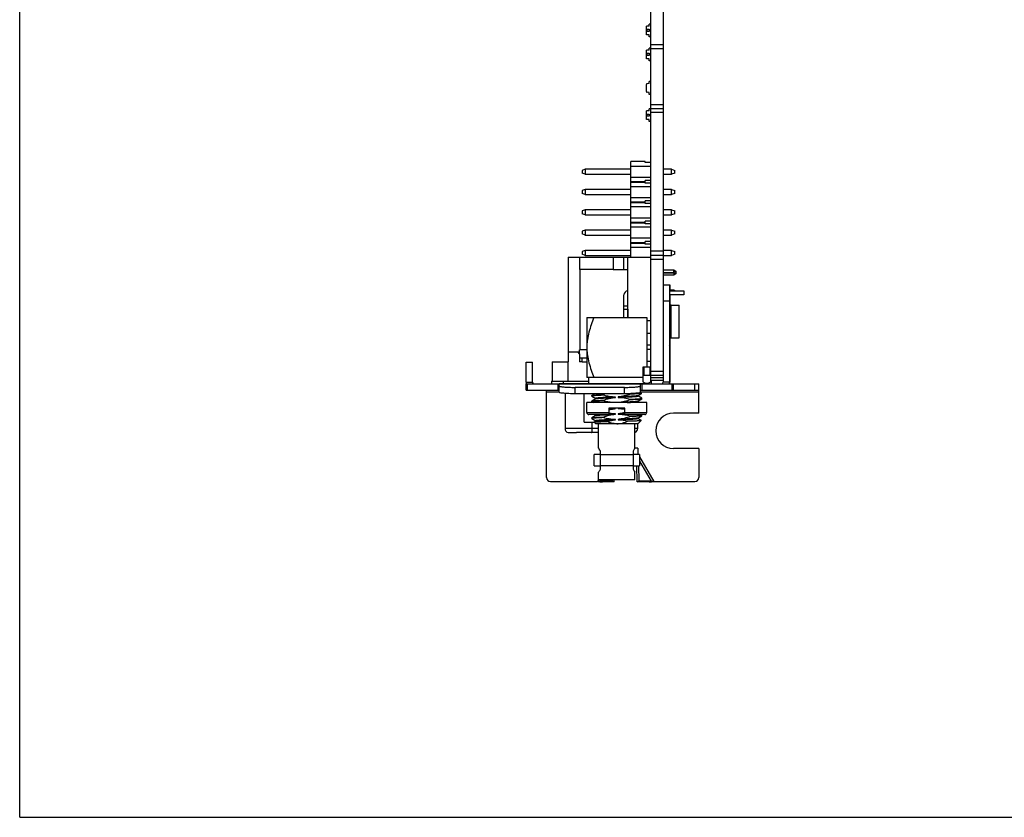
# Model space of a CAD drawing. Header units: millimetres. Extents: x 0 to 420, y 0 to 297.
# Tile 1 of 9: x 0 to 123, y 0 to 100. Entities that reach past the tile are written whole.
import ezdxf

# ---------------------------------------------------------------- set-up
doc = ezdxf.new("R2010")
doc.units = ezdxf.units.MM
doc.header["$LTSCALE"] = 23.1
doc.layers.get('0').update_dxf_attribs({"linetype": 'CONTINUOUS'})
doc.layers.add('00_COMPONENTS', color=7, linetype='CONTINUOUS')

msp = doc.modelspace()

# ---------------------------------------------------------------- linework, layer by layer
at = {"color": 7}
for q in [(0, 297), (420, 0)]:
    msp.add_line((0, 0), q, dxfattribs=at)
at = {"layer": '00_COMPONENTS', "color": 7}
for p, q in [((78.956, 54.454), (78.956, 226.17)), ((80.556, 67.22), (80.556, 222.97)), ((78.776, 98.97), (78.406, 98.97)), ((78.406, 97.87), (78.406, 98.97)), ((78.496, 98.56), (78.776, 98.56)), ((78.496, 98.28), (78.496, 98.56)), ((78.956, 99.22), (78.776, 99.22)), ((78.776, 98.97), (78.776, 99.22)), ((78.776, 98.56), (78.776, 98.28)), ((78.776, 97.87), (78.406, 97.87)), ((78.776, 98.28), (78.496, 98.28)), ((78.776, 97.62), (78.776, 97.87)), ((78.956, 97.62), (78.776, 97.62)), ((78.956, 96.22), (78.776, 96.22)), ((78.776, 95.97), (78.776, 96.22)), ((78.956, 96.66), (80.556, 96.66)), ((78.776, 95.97), (78.406, 95.97)), ((78.406, 94.87), (78.406, 95.97)), ((78.776, 94.87), (78.406, 94.87)), ((78.496, 95.56), (78.776, 95.56)), ((78.496, 95.28), (78.496, 95.56)), ((78.776, 95.28), (78.496, 95.28)), ((78.776, 95.56), (78.776, 95.28)), ((78.776, 94.62), (78.776, 94.87)), ((78.956, 94.62), (78.776, 94.62)), ((78.406, 90.784), (78.406, 91.656)), ((78.776, 91.77), (78.501, 91.755)), ((78.956, 92.02), (78.776, 92.02)), ((78.776, 91.77), (78.776, 92.02)), ((78.776, 90.67), (78.501, 90.684)), ((78.776, 90.42), (78.776, 90.67)), ((78.956, 90.42), (78.776, 90.42)), ((78.776, 88.37), (78.406, 88.37)), ((78.406, 87.27), (78.406, 88.37)), ((78.496, 87.96), (78.776, 87.96)), ((78.496, 87.68), (78.496, 87.96)), ((78.776, 87.68), (78.496, 87.68)), ((78.956, 88.62), (78.776, 88.62)), ((78.776, 88.37), (78.776, 88.62)), ((78.776, 87.96), (78.776, 87.68)), ((78.956, 88.66), (80.556, 88.66)), ((78.776, 87.27), (78.406, 87.27)), ((78.776, 87.02), (78.776, 87.27)), ((78.956, 87.02), (78.776, 87.02)), ((78.256, 82.02), (76.456, 82.02)), ((76.456, 70.07), (76.456, 82.02)), ((78.956, 81.42), (76.456, 81.42)), ((78.256, 81.887), (78.256, 82.02)), ((78.956, 81.887), (78.256, 81.887)), ((70.756, 81.07), (70.356, 80.92)), ((70.356, 80.92), (70.356, 80.58)), ((70.756, 80.43), (70.356, 80.58)), ((76.456, 81.07), (70.756, 81.07)), ((70.756, 81.07), (70.756, 80.43)), ((70.756, 80.43), (76.456, 80.43)), ((76.456, 80.08), (78.956, 80.08)), ((81.556, 81.07), (80.556, 81.07)), ((80.556, 80.43), (81.556, 80.43)), ((81.556, 81.07), (81.956, 80.92)), ((81.556, 80.43), (81.556, 81.07)), ((81.956, 80.58), (81.556, 80.43)), ((81.956, 80.58), (81.956, 80.92)), ((76.456, 79.53), (78.256, 79.53)), ((76.456, 79.43), (78.256, 79.43)), ((78.956, 78.88), (76.456, 78.88)), ((78.956, 79.652), (78.256, 79.652)), ((78.256, 79.308), (78.256, 79.652)), ((78.956, 79.308), (78.256, 79.308)), ((70.756, 78.53), (70.356, 78.38)), ((70.356, 78.38), (70.356, 78.04)), ((70.756, 77.89), (70.356, 78.04)), ((76.456, 78.53), (70.756, 78.53)), ((70.756, 78.53), (70.756, 77.89)), ((70.756, 77.89), (76.456, 77.89)), ((81.556, 78.53), (80.556, 78.53)), ((80.556, 77.89), (81.556, 77.89)), ((81.556, 78.53), (81.956, 78.38)), ((81.556, 77.89), (81.556, 78.53)), ((81.956, 78.04), (81.556, 77.89)), ((81.956, 78.04), (81.956, 78.38)), ((76.456, 77.54), (78.956, 77.54)), ((76.456, 76.99), (78.256, 76.99)), ((76.456, 76.89), (78.256, 76.89)), ((78.956, 77.112), (78.256, 77.112)), ((78.256, 76.768), (78.256, 77.112)), ((78.956, 76.768), (78.256, 76.768)), ((70.756, 75.99), (70.356, 75.84)), ((70.356, 75.84), (70.356, 75.5)), ((70.756, 75.35), (70.356, 75.5)), ((76.456, 75.99), (70.756, 75.99)), ((70.756, 75.99), (70.756, 75.35)), ((70.756, 75.35), (76.456, 75.35)), ((78.956, 76.34), (76.456, 76.34)), ((81.556, 75.99), (80.556, 75.99)), ((80.556, 75.35), (81.556, 75.35)), ((81.556, 75.99), (81.956, 75.84)), ((81.556, 75.35), (81.556, 75.99)), ((81.956, 75.5), (81.556, 75.35)), ((81.956, 75.5), (81.956, 75.84)), ((76.456, 75), (78.956, 75)), ((76.456, 74.45), (78.256, 74.45)), ((76.456, 74.35), (78.256, 74.35)), ((78.956, 74.572), (78.256, 74.572)), ((78.256, 74.228), (78.256, 74.572)), ((78.956, 74.228), (78.256, 74.228)), ((70.756, 73.45), (70.356, 73.3)), ((70.356, 73.3), (70.356, 72.96)), ((70.756, 72.81), (70.356, 72.96)), ((76.456, 73.45), (70.756, 73.45)), ((70.756, 73.45), (70.756, 72.81)), ((70.756, 72.81), (76.456, 72.81)), ((78.956, 73.8), (76.456, 73.8)), ((81.556, 73.45), (80.556, 73.45)), ((80.556, 72.81), (81.556, 72.81)), ((81.556, 73.45), (81.956, 73.3)), ((81.556, 72.81), (81.556, 73.45)), ((81.956, 72.96), (81.556, 72.81)), ((81.956, 72.96), (81.956, 73.3)), ((76.456, 72.46), (78.956, 72.46)), ((76.456, 71.91), (78.256, 71.91)), ((76.456, 71.81), (78.256, 71.81)), ((78.956, 72.032), (78.256, 72.032)), ((78.256, 71.688), (78.256, 72.032)), ((78.956, 71.688), (78.256, 71.688)), ((70.756, 70.91), (70.356, 70.76)), ((70.356, 70.76), (70.356, 70.42)), ((70.756, 70.27), (70.356, 70.42)), ((76.456, 70.91), (70.756, 70.91)), ((70.756, 70.91), (70.756, 70.27)), ((70.756, 70.27), (76.456, 70.27)), ((78.956, 71.26), (76.456, 71.26)), ((78.956, 70.32), (80.556, 70.32)), ((81.556, 70.91), (80.556, 70.91)), ((80.556, 70.27), (81.556, 70.27)), ((81.556, 70.91), (81.956, 70.76)), ((81.556, 70.27), (81.556, 70.91)), ((81.956, 70.42), (81.556, 70.27)), ((81.956, 70.42), (81.956, 70.76)), ((68.606, 70.07), (78.956, 70.07)), ((68.606, 70.07), (68.606, 56.97)), ((70.056, 70.07), (70.056, 68.53)), ((74.256, 70.07), (74.256, 68.53)), ((75.556, 70.07), (75.556, 68.53)), ((76.056, 70.07), (76.056, 62.52)), ((74.256, 68.53), (70.056, 68.53)), ((74.256, 68.53), (76.056, 68.53)), ((81.837, 68.44), (80.556, 68.44)), ((80.556, 67.84), (81.836, 67.84)), ((82.136, 68.079), (81.836, 67.84)), ((81.836, 67.84), (82.136, 68.065)), ((82.136, 68.215), (81.837, 68.44)), ((81.837, 68.439), (81.837, 68.44)), ((81.837, 68.439), (81.837, 68.44)), ((82.136, 68.079), (82.136, 68.215)), ((82.136, 68.065), (82.136, 68.079)), ((80.556, 66.62), (81.356, 66.62)), ((81.296, 66.62), (81.296, 54.42)), ((81.356, 66.62), (81.356, 65.95)), ((75.606, 62.52), (75.606, 65.35)), ((81.837, 65.95), (81.296, 65.95)), ((81.296, 65.85), (83.106, 65.85)), ((83.106, 65.35), (81.296, 65.35)), ((81.356, 65.35), (81.356, 64.127)), ((81.97, 65.85), (81.837, 65.95)), ((81.837, 65.949), (81.837, 65.95)), ((81.837, 65.949), (81.837, 65.95)), ((83.106, 65.85), (83.106, 65.35)), ((81.496, 64.07), (82.496, 64.07)), ((82.496, 59.97), (82.496, 64.07)), ((75.606, 63.55), (76.106, 63.55)), ((76.106, 63.55), (76.106, 62.52)), ((70.956, 62.52), (78.456, 62.52)), ((70.956, 62.52), (70.956, 55.02)), ((78.456, 62.52), (78.456, 56.32)), ((78.956, 62.11), (78.456, 62.11)), ((78.956, 60.51), (78.456, 60.51)), ((81.356, 59.913), (81.356, 58.985)), ((81.496, 59.97), (82.496, 59.97)), ((70.031, 58.17), (68.606, 58.17)), ((70.056, 57.97), (69.856, 58.17)), ((70.956, 58.47), (70.031, 58.47)), ((70.031, 57.995), (70.031, 58.47)), ((70.056, 57.97), (70.056, 56.97)), ((78.956, 59.035), (78.456, 59.035)), ((78.956, 58.505), (78.456, 58.505)), ((81.356, 58.985), (81.306, 59.035)), ((81.356, 58.555), (81.306, 58.505)), ((81.356, 58.985), (81.356, 58.555)), ((81.356, 58.555), (81.356, 56.68)), ((63.376, 56.92), (64.176, 56.92)), ((63.376, 54.42), (63.376, 56.92)), ((64.176, 54.42), (64.176, 56.92)), ((66.606, 56.97), (68.606, 56.97)), ((66.606, 56.97), (66.606, 54.57)), ((70.056, 57.47), (70.956, 57.47)), ((70.356, 56.97), (70.056, 56.97)), ((70.356, 56.97), (70.356, 57.47)), ((70.356, 56.97), (70.956, 56.97)), ((78.956, 57.03), (78.456, 57.03)), ((81.356, 56.68), (81.296, 56.68)), ((81.356, 56.68), (81.356, 55.78)), ((78.956, 56.32), (77.956, 56.32)), ((77.956, 56.32), (77.956, 54.454)), ((78.081, 56.32), (78.081, 55.32)), ((78.831, 56.32), (78.831, 55.32)), ((81.356, 55.78), (81.296, 55.78)), ((81.356, 55.78), (81.356, 54.42)), ((63.376, 54.22), (84.966, 54.22)), ((63.376, 53.42), (63.376, 54.22)), ((66.531, 54.57), (71.206, 54.57)), ((66.531, 54.57), (66.531, 54.22)), ((67.486, 53.951), (67.486, 54.22)), ((77.956, 55.02), (70.956, 55.02)), ((71.206, 54.27), (71.206, 55.02)), ((71.206, 54.27), (78.206, 54.27)), ((71.256, 54.22), (71.206, 54.27)), ((77.686, 53.951), (77.686, 54.22)), ((77.956, 55.32), (80.496, 55.32)), ((78.156, 54.22), (78.206, 54.27)), ((78.206, 54.27), (78.206, 54.352)), ((80.496, 54.62), (78.956, 54.62)), ((78.956, 54.57), (79.031, 54.57)), ((79.031, 54.22), (79.031, 54.57)), ((80.496, 55.32), (80.496, 54.42)), ((81.796, 53.42), (81.796, 54.22)), ((84.966, 50.55), (84.966, 54.22)), ((63.376, 53.42), (67.486, 53.42)), ((65.916, 42.49), (65.916, 53.42)), ((67.486, 53.154), (67.486, 53.951)), ((68.231, 53.019), (68.231, 48.62)), ((75.686, 53.777), (69.486, 53.777)), ((75.686, 52.98), (69.486, 52.98)), ((70.616, 49.42), (70.616, 52.98)), ((71.956, 52.98), (71.588, 52.767)), ((77.654, 53.122), (77.777, 52.999)), ((77.686, 53.154), (77.686, 53.951)), ((77.686, 53.42), (84.966, 53.42)), ((77.723, 52.964), (77.775, 52.994)), ((77.771, 52.992), (77.763, 52.99)), ((77.771, 52.992), (77.763, 52.99)), ((77.763, 52.99), (77.763, 52.99)), ((77.763, 52.99), (77.763, 52.99)), ((77.775, 52.995), (77.775, 52.994)), ((77.776, 52.995), (77.775, 52.994)), ((77.776, 53), (77.777, 52.999)), ((77.776, 53), (77.777, 52.999)), ((78.456, 51.877), (70.956, 51.877)), ((70.956, 50.627), (70.956, 51.877)), ((71.581, 52.68), (71.581, 52.759)), ((71.581, 51.98), (71.581, 52.059)), ((71.588, 52.673), (72.076, 52.39)), ((72.084, 52.354), (71.588, 52.067)), ((71.588, 51.973), (71.754, 51.877)), ((72.076, 52.349), (72.076, 52.395)), ((73.011, 52.87), (73.011, 52.791)), ((73.011, 52.17), (73.011, 52.091)), ((74.538, 52.513), (74.538, 52.563)), ((74.875, 52.576), (74.875, 52.526)), ((76.934, 52.945), (76.402, 52.945)), ((76.402, 52.92), (76.402, 52.945)), ((76.402, 52.22), (76.402, 52.298)), ((77.329, 52.736), (77.723, 52.964)), ((77.329, 52.036), (77.825, 52.323)), ((77.337, 52.695), (77.337, 52.74)), ((77.825, 52.417), (77.337, 52.699)), ((77.337, 51.995), (77.337, 52.04)), ((77.353, 51.99), (77.337, 51.999)), ((77.549, 51.877), (77.353, 51.99)), ((77.831, 52.33), (77.831, 52.409)), ((78.456, 50.627), (78.456, 51.877)), ((75.706, 51.177), (73.706, 51.177)), ((73.706, 51.177), (73.706, 50.377)), ((73.721, 51.128), (73.709, 51.127)), ((74.538, 51.113), (74.538, 51.163)), ((74.875, 51.176), (74.875, 51.126)), ((75.691, 51.162), (75.707, 51.163)), ((75.706, 50.377), (75.706, 51.177)), ((84.966, 50.55), (81.796, 50.55)), ((70.616, 49.42), (71.881, 49.42)), ((73.706, 50.377), (71.206, 50.377)), ((71.581, 49.88), (71.581, 49.959)), ((72.084, 50.254), (71.588, 49.967)), ((71.588, 49.873), (72.076, 49.59)), ((72.081, 49.22), (71.873, 49.428)), ((72.084, 49.554), (71.875, 49.433)), ((71.927, 50.377), (72.063, 50.298)), ((72.063, 50.298), (72.076, 50.29)), ((72.076, 50.249), (72.076, 50.295)), ((72.076, 49.549), (72.076, 49.595)), ((73.011, 50.07), (73.011, 49.991)), ((73.721, 50.428), (73.704, 50.427)), ((73.706, 50.377), (73.714, 50.377)), ((74.538, 50.413), (74.538, 50.463)), ((74.538, 49.713), (74.538, 49.763)), ((74.875, 50.476), (74.875, 50.426)), ((74.875, 49.776), (74.875, 49.726)), ((78.206, 50.377), (75.706, 50.377)), ((76.402, 50.12), (76.402, 50.198)), ((77.329, 49.936), (77.825, 50.223)), ((77.337, 49.895), (77.337, 49.94)), ((77.727, 49.674), (77.337, 49.899)), ((77.383, 49.272), (77.761, 49.65)), ((77.825, 50.317), (77.721, 50.377)), ((77.759, 49.655), (77.727, 49.674)), ((77.831, 50.23), (77.831, 50.309)), ((72.431, 48.12), (69.662, 48.12)), ((77.331, 49.22), (72.081, 49.22)), ((72.431, 46.17), (72.431, 49.22)), ((76.981, 46.17), (76.981, 49.22)), ((77.299, 49.225), (77.337, 49.225)), ((77.329, 49.236), (77.337, 49.24)), ((77.331, 49.22), (77.337, 49.225)), ((77.331, 48.62), (77.331, 49.22)), ((77.337, 49.225), (77.337, 49.24)), ((72.444, 46.151), (72.431, 46.17)), ((72.656, 43.54), (72.656, 45.8)), ((76.756, 45.8), (76.756, 43.54)), ((76.981, 46.17), (76.969, 46.151)), ((77.346, 46.18), (76.981, 46.18)), ((77.346, 46.18), (77.346, 45.454)), ((84.966, 46.13), (81.796, 46.13)), ((84.966, 46.13), (84.966, 42.49)), ((72.656, 45.37), (71.856, 45.37)), ((71.856, 43.97), (71.856, 45.37)), ((76.756, 45.349), (72.656, 45.349)), ((77.556, 45.37), (76.756, 45.37)), ((77.33, 45.37), (77.346, 45.454)), ((77.356, 45.37), (77.346, 45.454)), ((77.556, 45.37), (77.556, 43.97)), ((71.856, 43.97), (72.656, 43.97)), ((72.431, 43.17), (72.441, 43.184)), ((72.431, 43.17), (72.44, 43.183)), ((72.431, 42.22), (72.431, 43.17)), ((72.656, 43.99), (76.756, 43.99)), ((76.756, 43.97), (77.556, 43.97)), ((76.981, 43.17), (76.972, 43.184)), ((76.972, 43.184), (76.981, 43.17)), ((76.981, 42.22), (76.981, 43.17)), ((77.263, 41.942), (77.211, 43.97)), ((77.496, 42.076), (77.448, 43.967)), ((66.416, 41.99), (72.296, 41.99)), ((76.981, 42.22), (72.431, 42.22)), ((74.146, 42.076), (72.635, 42.036)), ((72.635, 42.036), (72.868, 41.902)), ((74.38, 41.942), (72.868, 41.902)), ((74.146, 42.076), (74.15, 42.22)), ((74.38, 41.942), (74.146, 42.076)), ((74.38, 41.942), (74.387, 42.22)), ((77.263, 41.942), (77.496, 42.076)), ((78.775, 41.902), (77.263, 41.942)), ((79.008, 42.036), (77.496, 42.076)), ((79.008, 42.036), (78.775, 41.902)), ((79.346, 41.99), (84.466, 41.99))]:
    msp.add_line(p, q, dxfattribs=at)
at = {"layer": '00_COMPONENTS', "color": 4}
for p, q in [((78.956, 96.16), (80.556, 96.16)), ((78.956, 89.16), (80.556, 89.16)), ((80.556, 88.16), (78.956, 88.16)), ((80.556, 70.82), (78.956, 70.82)), ((78.956, 69.82), (80.556, 69.82)), ((70.106, 58.47), (70.106, 68.53)), ((80.556, 68.14), (81.836, 68.14)), ((81.836, 68.04), (80.556, 68.04)), ((82.136, 68.175), (81.836, 68.14)), ((81.836, 67.84), (82.136, 68.065)), ((81.837, 68.439), (82.136, 68.215)), ((80.556, 55.32), (80.556, 67.22)), ((81.837, 65.949), (81.969, 65.85)), ((80.556, 64.62), (81.356, 64.62)), ((81.496, 59.97), (81.496, 64.07)), ((76.056, 63.95), (75.606, 63.95)), ((68.606, 54.57), (68.606, 56.97)), ((78.956, 55.82), (80.556, 55.82)), ((63.376, 54.42), (64.176, 54.42)), ((63.523, 53.42), (63.523, 54.22)), ((64.134, 54.22), (64.222, 54.292)), ((67.34, 54.22), (67.34, 53.42)), ((77.686, 54.217), (67.486, 54.217)), ((68.031, 54.22), (68.031, 54.57)), ((77.833, 54.22), (77.833, 53.42)), ((80.496, 54.97), (78.956, 54.97)), ((81.356, 54.42), (80.496, 54.42)), ((81.65, 53.42), (81.65, 54.22)), ((84.466, 53.42), (84.466, 54.22)), ((65.916, 53.22), (67.486, 53.22)), ((69.486, 52.98), (69.486, 53.777)), ((75.686, 52.98), (75.686, 53.777)), ((77.686, 53.22), (84.966, 53.22)), ((70.956, 50.627), (73.706, 50.627)), ((75.706, 50.627), (78.456, 50.627)), ((71.635, 48.62), (71.635, 49.42)), ((72.431, 48.62), (68.231, 48.62)), ((77.331, 48.62), (76.981, 48.62)), ((77.346, 45.454), (77.395, 45.37)), ((77.556, 45.09), (79.346, 41.99)), ((77.556, 44.551), (79.008, 42.036)), ((72.43, 42.221), (72.296, 41.99)), ((72.741, 42.22), (72.635, 42.036))]:
    msp.add_line(p, q, dxfattribs=at)
at = {"layer": '00_COMPONENTS', "color": 7}
for points in [[(72.444, 46.151), (72.437, 46.161), (72.433, 46.168), (72.431, 46.17)], [(76.981, 46.17), (76.98, 46.168), (76.975, 46.161), (76.969, 46.151)], [(76.977, 43.176), (76.981, 43.17), (76.981, 43.17)]]:
    msp.add_lwpolyline(points, dxfattribs=at)
for centre, radius, start, end in [((78.506, 91.656), 0.1, 93, 180), ((78.506, 90.784), 0.1, 180, 267), ((76.106, 65.35), 0.5, 95.74044, 180), ((81.496, 64.27), 0.2, 180, 270), ((81.556, 64.27), 0.2, 220, 260), ((81.496, 59.77), 0.2, 90, 180), ((81.556, 59.77), 0.2, 100, 140), ((64.376, 54.42), 1, 180, 191.54886), ((64.376, 54.42), 0.2, 180, 270), ((78.456, 55.32), 1, 240, 300), ((80.296, 54.42), 0.2, 270, 360), ((80.296, 54.42), 1, 348.4533, 360), ((80.356, 54.42), 1, 348.4533, 360), ((75.87, 44.595), 8.755, 106.72468, 109.06478), ((73.435, 47.479), 6.219, 61.75377, 62.36502), ((73.303, 47.234), 6.497, 61.51582, 61.75624), ((71.206, 50.627), 0.25, 180, 270), ((74.527, 55.903), 4.74, 265.71036, 270.13637), ((78.206, 50.627), 0.25, 270, 360), ((81.796, 48.34), 2.21, 90, 270), ((78.668, -54.127), 104.621, 92.26232, 92.71396), ((68.731, 48.62), 0.5, 180, 258.82852), ((76.831, 48.62), 0.5, 287.45848, 360), ((77.156, 49.615), 0.415, 294.08591, 294.65805), ((77.17, 49.584), 0.381, 294.65283, 295.59736), ((77.181, 49.561), 0.355, 295.60502, 295.89728), ((66.416, 42.49), 0.5, 180, 270), ((84.466, 42.49), 0.5, 270, 360)]:
    msp.add_arc(centre, radius, start, end, dxfattribs=at)
for points, knots in [([(81.836, 68.14), (81.836, 68.176), (81.836, 68.229), (81.836, 68.296), (81.837, 68.339), (81.836, 68.376), (81.836, 68.405), (81.836, 68.425), (81.836, 68.435), (81.837, 68.439)], [0, 0, 0, 0, 0.3622324, 0.5279369, 0.6757275, 0.8005909, 0.8982947, 0.965516, 1, 1, 1, 1]), ([(81.836, 68.04), (81.836, 68.027), (81.836, 68.001), (81.836, 67.964), (81.836, 67.935), (81.836, 67.913), (81.836, 67.899), (81.836, 67.886), (81.836, 67.874), (81.836, 67.864), (81.836, 67.857), (81.836, 67.852), (81.836, 67.849), (81.836, 67.846), (81.836, 67.844), (81.836, 67.842), (81.836, 67.841), (81.836, 67.84), (81.836, 67.84), (81.836, 67.84), (81.836, 67.84), (81.836, 67.84)], [0, 0, 0, 0, 0.1951416, 0.3827843, 0.555658, 0.6344728, 0.7071735, 0.7730601, 0.8315073, 0.8819439, 0.9238943, 0.9415533, 0.9569444, 0.9700338, 0.9807878, 0.9891757, 0.9951815, 0.9972874, 0.9987934, 0.9996981, 1, 1, 1, 1]), ([(81.837, 65.85), (81.837, 65.863), (81.836, 65.885), (81.836, 65.915), (81.836, 65.935), (81.836, 65.945), (81.837, 65.949)], [0, 0, 0, 0, 0.385101, 0.6865541, 0.8938884, 1, 1, 1, 1]), ([(71.853, 62.52), (71.731, 62.221), (71.499, 61.617), (71.208, 60.691), (71.04, 59.898), (70.969, 59.255), (70.956, 58.932), (70.956, 58.77)], [0, 0, 0, 0, 0.2500148, 0.5000031, 0.7499539, 0.8749805, 1, 1, 1, 1]), ([(70.956, 58.77), (70.956, 58.608), (70.969, 58.285), (71.04, 57.642), (71.208, 56.849), (71.499, 55.923), (71.731, 55.319), (71.853, 55.02)], [0, 0, 0, 0, 0.1250196, 0.250047, 0.4999975, 0.7499855, 1, 1, 1, 1]), ([(67.486, 53.951), (67.486, 53.945), (67.499, 53.929), (67.55, 53.905), (67.661, 53.877), (67.844, 53.85), (68.09, 53.825), (68.389, 53.804), (68.731, 53.788), (69.101, 53.779), (69.356, 53.777), (69.486, 53.777)], [0, 0, 0, 0, 0.0096843, 0.0261844, 0.0846885, 0.1771864, 0.3007432, 0.4508555, 0.6218128, 0.807307, 1, 1, 1, 1]), ([(69.486, 52.98), (69.356, 52.98), (69.101, 52.982), (68.731, 52.992), (68.389, 53.007), (68.09, 53.028), (67.844, 53.053), (67.661, 53.08), (67.55, 53.108), (67.499, 53.132), (67.486, 53.148), (67.486, 53.154)], [0, 0, 0, 0, 0.192693, 0.3781872, 0.5491445, 0.6992568, 0.8228136, 0.9153115, 0.9738156, 0.9903157, 1, 1, 1, 1]), ([(75.686, 53.777), (75.816, 53.777), (76.072, 53.779), (76.442, 53.788), (76.783, 53.804), (77.083, 53.825), (77.329, 53.85), (77.512, 53.877), (77.623, 53.905), (77.674, 53.929), (77.686, 53.945), (77.686, 53.951)], [0, 0, 0, 0, 0.192693, 0.3781872, 0.5491445, 0.6992568, 0.8228136, 0.9153115, 0.9738156, 0.9903157, 1, 1, 1, 1]), ([(77.686, 53.154), (77.686, 53.148), (77.674, 53.132), (77.623, 53.108), (77.512, 53.08), (77.329, 53.053), (77.083, 53.028), (76.783, 53.007), (76.442, 52.992), (76.072, 52.982), (75.816, 52.98), (75.686, 52.98)], [0, 0, 0, 0, 0.0096843, 0.0261844, 0.0846885, 0.1771864, 0.3007432, 0.4508555, 0.6218128, 0.807307, 1, 1, 1, 1]), ([(77.689, 52.98), (77.659, 52.977), (77.589, 52.972), (77.52, 52.968), (77.48, 52.966)], [0, 0, 0, 0, 0.4293799, 1, 1, 1, 1]), ([(77.689, 52.98), (77.659, 52.977), (77.589, 52.972), (77.52, 52.968), (77.48, 52.966)], [0, 0, 0, 0, 0.4295716, 1, 1, 1, 1]), ([(77.74, 52.986), (77.736, 52.985), (77.719, 52.983), (77.702, 52.981), (77.689, 52.98)], [0, 0, 0, 0, 0.2116535, 1, 1, 1, 1]), ([(77.741, 52.986), (77.738, 52.985), (77.72, 52.983), (77.703, 52.981), (77.689, 52.98)], [0, 0, 0, 0, 0.2099329, 1, 1, 1, 1]), ([(77.763, 52.99), (77.761, 52.99), (77.754, 52.988), (77.746, 52.987), (77.74, 52.986)], [0, 0, 0, 0, 0.2093914, 1, 1, 1, 1]), ([(77.763, 52.99), (77.761, 52.99), (77.754, 52.988), (77.747, 52.987), (77.741, 52.986)], [0, 0, 0, 0, 0.2105598, 1, 1, 1, 1]), ([(77.776, 52.995), (77.775, 52.994), (77.774, 52.994), (77.772, 52.993), (77.771, 52.992)], [0, 0, 0, 0, 0.2075967, 1, 1, 1, 1]), ([(77.775, 52.994), (77.775, 52.994), (77.774, 52.993), (77.772, 52.993), (77.771, 52.992)], [0, 0, 0, 0, 0.2118357, 1, 1, 1, 1]), ([(77.778, 52.997), (77.778, 52.997), (77.778, 52.996), (77.777, 52.995), (77.776, 52.995)], [0, 0, 0, 0, 0.1942383, 1, 1, 1, 1]), ([(77.778, 52.997), (77.778, 52.997), (77.778, 52.996), (77.777, 52.995), (77.776, 52.995)], [0, 0, 0, 0, 0.195129, 1, 1, 1, 1]), ([(73.011, 52.791), (72.906, 52.787), (72.708, 52.778), (72.427, 52.764), (72.182, 52.75), (71.976, 52.738), (71.83, 52.727), (71.736, 52.717), (71.682, 52.71), (71.64, 52.703), (71.612, 52.697), (71.596, 52.692), (71.587, 52.688), (71.581, 52.684), (71.581, 52.68)], [0, 0, 0, 0, 0.2179176, 0.4143125, 0.5859266, 0.7301985, 0.8449449, 0.8907009, 0.9284915, 0.9581986, 0.9797978, 0.9875874, 0.9934275, 1, 1, 1, 1]), ([(71.581, 52.759), (71.581, 52.76), (71.582, 52.763), (71.585, 52.765), (71.588, 52.767)], [0, 0, 0, 0, 0.1888144, 1, 1, 1, 1]), ([(71.581, 52.68), (71.581, 52.68), (71.582, 52.676), (71.585, 52.674), (71.588, 52.673)], [0, 0, 0, 0, 0.1888009, 1, 1, 1, 1]), ([(73.011, 52.091), (72.906, 52.087), (72.708, 52.078), (72.427, 52.064), (72.182, 52.05), (71.976, 52.038), (71.83, 52.027), (71.736, 52.017), (71.682, 52.01), (71.64, 52.003), (71.612, 51.997), (71.596, 51.992), (71.587, 51.988), (71.581, 51.984), (71.581, 51.98)], [0, 0, 0, 0, 0.2179176, 0.4143125, 0.5859266, 0.7301985, 0.8449449, 0.8907009, 0.9284915, 0.9581986, 0.9797978, 0.9875874, 0.9934275, 1, 1, 1, 1]), ([(71.581, 52.059), (71.581, 52.06), (71.582, 52.063), (71.585, 52.065), (71.588, 52.067)], [0, 0, 0, 0, 0.1888144, 1, 1, 1, 1]), ([(71.581, 51.98), (71.581, 51.98), (71.582, 51.976), (71.585, 51.974), (71.588, 51.973)], [0, 0, 0, 0, 0.1888009, 1, 1, 1, 1]), ([(71.588, 52.767), (71.593, 52.77), (71.608, 52.775), (71.635, 52.781), (71.673, 52.788), (71.722, 52.794), (71.78, 52.8), (71.878, 52.809), (72.023, 52.82), (72.225, 52.831), (72.46, 52.844), (72.726, 52.857), (72.913, 52.866), (73.011, 52.87)], [0, 0, 0, 0, 0.0127734, 0.0325886, 0.0595532, 0.0936576, 0.1348177, 0.1829038, 0.2992602, 0.441195, 0.6068406, 0.7940336, 1, 1, 1, 1]), ([(71.588, 52.673), (71.588, 52.673), (71.592, 52.671), (71.595, 52.669), (71.598, 52.668)], [0, 0, 0, 0, 0.2133555, 1, 1, 1, 1]), ([(71.588, 52.067), (71.593, 52.07), (71.608, 52.075), (71.635, 52.081), (71.673, 52.088), (71.722, 52.094), (71.78, 52.1), (71.878, 52.109), (72.023, 52.12), (72.225, 52.131), (72.46, 52.144), (72.726, 52.157), (72.913, 52.166), (73.011, 52.17)], [0, 0, 0, 0, 0.0127734, 0.0325886, 0.0595532, 0.0936576, 0.1348177, 0.1829038, 0.2992602, 0.441195, 0.6068406, 0.7940336, 1, 1, 1, 1]), ([(71.588, 51.973), (71.588, 51.973), (71.592, 51.971), (71.595, 51.969), (71.598, 51.968)], [0, 0, 0, 0, 0.2133555, 1, 1, 1, 1]), ([(74.538, 52.563), (74.375, 52.557), (74.057, 52.544), (73.597, 52.522), (73.236, 52.504), (72.971, 52.489), (72.793, 52.478), (72.633, 52.468), (72.491, 52.458), (72.369, 52.449), (72.267, 52.439), (72.187, 52.429), (72.135, 52.42), (72.104, 52.412), (72.089, 52.407), (72.08, 52.402), (72.076, 52.397), (72.076, 52.395)], [0, 0, 0, 0, 0.1976368, 0.3859132, 0.5581642, 0.6363535, 0.7083163, 0.7734094, 0.8310697, 0.8807844, 0.9221415, 0.9548021, 0.9785467, 0.9870464, 0.9933223, 0.9974897, 1, 1, 1, 1]), ([(72.076, 52.395), (72.076, 52.394), (72.077, 52.39), (72.081, 52.388), (72.084, 52.386)], [0, 0, 0, 0, 0.1886552, 1, 1, 1, 1]), ([(72.084, 52.354), (72.087, 52.356), (72.097, 52.36), (72.122, 52.367), (72.167, 52.376), (72.237, 52.386), (72.326, 52.395), (72.434, 52.404), (72.56, 52.413), (72.703, 52.423), (72.925, 52.436), (73.236, 52.454), (73.641, 52.474), (74.08, 52.495), (74.383, 52.507), (74.538, 52.513)], [0, 0, 0, 0, 0.0051379, 0.0122601, 0.0326094, 0.0610746, 0.0975047, 0.1416353, 0.1931454, 0.251626, 0.3166186, 0.4640214, 0.6306554, 0.8112452, 1, 1, 1, 1]), ([(74.538, 52.563), (74.409, 52.563), (74.151, 52.573), (73.638, 52.634), (73.259, 52.721), (73.011, 52.791)], [0, 0, 0, 0, 0.2500515, 0.5001076, 1, 1, 1, 1]), ([(73.011, 52.17), (73.258, 52.255), (73.634, 52.369), (74.148, 52.472), (74.408, 52.503), (74.538, 52.513)], [0, 0, 0, 0, 0.4999243, 0.7499648, 1, 1, 1, 1]), ([(74.172, 51.877), (73.976, 51.891), (73.584, 51.945), (73.2, 52.038), (73.011, 52.091)], [0, 0, 0, 0, 0.4999631, 1, 1, 1, 1]), ([(76.402, 52.92), (76.155, 52.834), (75.778, 52.721), (75.265, 52.618), (75.005, 52.586), (74.875, 52.576)], [0, 0, 0, 0, 0.4999243, 0.7499648, 1, 1, 1, 1]), ([(77.329, 52.736), (77.325, 52.734), (77.316, 52.73), (77.29, 52.722), (77.245, 52.714), (77.176, 52.704), (77.087, 52.695), (76.979, 52.686), (76.853, 52.677), (76.709, 52.667), (76.488, 52.654), (76.177, 52.636), (75.772, 52.616), (75.332, 52.595), (75.029, 52.583), (74.875, 52.577)], [0, 0, 0, 0, 0.0051379, 0.0122601, 0.0326094, 0.0610746, 0.0975047, 0.1416353, 0.1931454, 0.251626, 0.3166186, 0.4640214, 0.6306554, 0.8112452, 1, 1, 1, 1]), ([(74.875, 52.527), (75.037, 52.533), (75.355, 52.546), (75.815, 52.568), (76.177, 52.586), (76.442, 52.601), (76.619, 52.612), (76.779, 52.622), (76.921, 52.632), (77.044, 52.641), (77.145, 52.651), (77.225, 52.661), (77.278, 52.67), (77.309, 52.678), (77.324, 52.683), (77.333, 52.688), (77.337, 52.693), (77.337, 52.695)], [0, 0, 0, 0, 0.1976368, 0.3859132, 0.5581642, 0.6363535, 0.7083163, 0.7734094, 0.8310698, 0.8807844, 0.9221415, 0.9548021, 0.9785467, 0.9870464, 0.9933223, 0.9974897, 1, 1, 1, 1]), ([(74.875, 52.526), (75.004, 52.527), (75.262, 52.517), (75.775, 52.455), (76.154, 52.369), (76.402, 52.298)], [0, 0, 0, 0, 0.2500515, 0.5001076, 1, 1, 1, 1]), ([(76.402, 52.22), (76.155, 52.134), (75.778, 52.021), (75.265, 51.918), (75.005, 51.886), (74.875, 51.876)], [0, 0, 0, 0, 0.4999243, 0.7499648, 1, 1, 1, 1]), ([(77.329, 52.036), (77.325, 52.034), (77.316, 52.03), (77.29, 52.022), (77.245, 52.014), (77.176, 52.004), (77.087, 51.995), (76.979, 51.986), (76.853, 51.977), (76.709, 51.967), (76.488, 51.954), (76.177, 51.936), (75.772, 51.916), (75.332, 51.895), (75.029, 51.883), (74.875, 51.877)], [0, 0, 0, 0, 0.0051379, 0.0122601, 0.0326094, 0.0610746, 0.0975047, 0.1416353, 0.1931454, 0.251626, 0.3166186, 0.4640214, 0.6306554, 0.8112452, 1, 1, 1, 1]), ([(75.99, 51.877), (76.087, 51.882), (76.273, 51.891), (76.536, 51.906), (76.767, 51.921), (76.962, 51.934), (77.1, 51.946), (77.19, 51.956), (77.241, 51.963), (77.281, 51.971), (77.308, 51.977), (77.323, 51.983), (77.331, 51.987), (77.337, 51.992), (77.337, 51.995)], [0, 0, 0, 0, 0.2156683, 0.4109587, 0.5824581, 0.7271792, 0.8426169, 0.8887489, 0.9269043, 0.9569765, 0.9789119, 0.9868673, 0.9928942, 1, 1, 1, 1]), ([(76.932, 52.945), (76.891, 52.943), (76.714, 52.934), (76.537, 52.926), (76.402, 52.92)], [0, 0, 0, 0, 0.2330049, 1, 1, 1, 1]), ([(76.934, 52.945), (76.892, 52.943), (76.715, 52.934), (76.538, 52.926), (76.402, 52.92)], [0, 0, 0, 0, 0.2328484, 1, 1, 1, 1]), ([(76.402, 52.298), (76.506, 52.303), (76.705, 52.312), (76.985, 52.326), (77.231, 52.34), (77.437, 52.352), (77.582, 52.363), (77.677, 52.373), (77.731, 52.38), (77.773, 52.387), (77.801, 52.393), (77.817, 52.398), (77.825, 52.402), (77.831, 52.406), (77.831, 52.409)], [0, 0, 0, 0, 0.2179175, 0.4143123, 0.5859267, 0.7301985, 0.8449449, 0.8907011, 0.9284918, 0.9581989, 0.9797981, 0.9875877, 0.9934278, 1, 1, 1, 1]), ([(77.825, 52.323), (77.82, 52.32), (77.805, 52.315), (77.777, 52.308), (77.739, 52.302), (77.691, 52.296), (77.633, 52.289), (77.535, 52.281), (77.389, 52.27), (77.188, 52.258), (76.953, 52.246), (76.687, 52.233), (76.5, 52.224), (76.402, 52.22)], [0, 0, 0, 0, 0.0127733, 0.0325884, 0.0595531, 0.0936575, 0.1348176, 0.1829037, 0.2992599, 0.4411945, 0.6068403, 0.7940335, 1, 1, 1, 1]), ([(77.48, 52.966), (77.399, 52.962), (77.216, 52.955), (77.033, 52.948), (76.932, 52.945)], [0, 0, 0, 0, 0.443176, 1, 1, 1, 1]), ([(77.48, 52.966), (77.399, 52.962), (77.217, 52.954), (77.035, 52.948), (76.934, 52.945)], [0, 0, 0, 0, 0.443087, 1, 1, 1, 1]), ([(77.337, 52.695), (77.337, 52.696), (77.336, 52.7), (77.332, 52.702), (77.329, 52.704)], [0, 0, 0, 0, 0.1886551, 1, 1, 1, 1]), ([(77.337, 51.995), (77.337, 51.996), (77.336, 52), (77.332, 52.002), (77.329, 52.004)], [0, 0, 0, 0, 0.1886551, 1, 1, 1, 1]), ([(77.825, 52.417), (77.824, 52.417), (77.821, 52.419), (77.817, 52.42), (77.814, 52.421)], [0, 0, 0, 0, 0.2132863, 1, 1, 1, 1]), ([(77.831, 52.409), (77.831, 52.41), (77.83, 52.413), (77.827, 52.415), (77.825, 52.417)], [0, 0, 0, 0, 0.1887966, 1, 1, 1, 1]), ([(77.831, 52.33), (77.831, 52.33), (77.83, 52.326), (77.827, 52.324), (77.825, 52.323)], [0, 0, 0, 0, 0.1888113, 1, 1, 1, 1]), ([(73.706, 51.077), (73.773, 51.08), (74.051, 51.093), (74.328, 51.105), (74.538, 51.113)], [0, 0, 0, 0, 0.2420993, 1, 1, 1, 1]), ([(73.706, 50.977), (73.911, 51.027), (74.188, 51.08), (74.468, 51.108), (74.538, 51.113)], [0, 0, 0, 0, 0.7499177, 1, 1, 1, 1]), ([(74.538, 50.463), (74.399, 50.463), (74.12, 50.475), (73.844, 50.51), (73.706, 50.533)], [0, 0, 0, 0, 0.4999962, 1, 1, 1, 1]), ([(74.538, 51.163), (74.468, 51.161), (74.196, 51.149), (73.924, 51.137), (73.721, 51.128)], [0, 0, 0, 0, 0.2558555, 1, 1, 1, 1]), ([(74.875, 51.127), (74.944, 51.129), (75.217, 51.14), (75.489, 51.152), (75.691, 51.162)], [0, 0, 0, 0, 0.2558555, 1, 1, 1, 1]), ([(74.875, 51.126), (75.014, 51.127), (75.292, 51.115), (75.569, 51.079), (75.706, 51.056)], [0, 0, 0, 0, 0.4999962, 1, 1, 1, 1]), ([(75.709, 50.614), (75.504, 50.563), (75.226, 50.51), (74.945, 50.482), (74.875, 50.476)], [0, 0, 0, 0, 0.7499169, 1, 1, 1, 1]), ([(75.706, 50.513), (75.639, 50.51), (75.362, 50.497), (75.085, 50.485), (74.875, 50.477)], [0, 0, 0, 0, 0.2420993, 1, 1, 1, 1]), ([(73.011, 49.991), (72.906, 49.987), (72.708, 49.978), (72.427, 49.964), (72.182, 49.95), (71.976, 49.938), (71.83, 49.927), (71.736, 49.917), (71.682, 49.91), (71.64, 49.903), (71.612, 49.897), (71.596, 49.892), (71.587, 49.888), (71.581, 49.884), (71.581, 49.88)], [0, 0, 0, 0, 0.2179322, 0.414308, 0.5859132, 0.7301943, 0.844942, 0.8907019, 0.9284875, 0.9581988, 0.9797981, 0.9875822, 0.9934202, 1, 1, 1, 1]), ([(71.581, 49.959), (71.581, 49.96), (71.582, 49.963), (71.585, 49.965), (71.588, 49.967)], [0, 0, 0, 0, 0.188812, 1, 1, 1, 1]), ([(71.581, 49.88), (71.581, 49.88), (71.582, 49.876), (71.585, 49.874), (71.588, 49.873)], [0, 0, 0, 0, 0.1888286, 1, 1, 1, 1]), ([(71.588, 49.967), (71.593, 49.97), (71.608, 49.975), (71.635, 49.981), (71.673, 49.988), (71.722, 49.994), (71.78, 50), (71.878, 50.009), (72.023, 50.02), (72.225, 50.031), (72.46, 50.044), (72.726, 50.057), (72.913, 50.066), (73.011, 50.07)], [0, 0, 0, 0, 0.0127733, 0.0325884, 0.0595531, 0.0936575, 0.1348177, 0.1829038, 0.2992603, 0.4411949, 0.6068406, 0.7940335, 1, 1, 1, 1]), ([(71.588, 49.873), (71.588, 49.873), (71.592, 49.871), (71.596, 49.869), (71.598, 49.868)], [0, 0, 0, 0, 0.2126658, 1, 1, 1, 1]), ([(71.873, 49.428), (71.873, 49.429), (71.872, 49.431), (71.874, 49.432), (71.875, 49.433)], [0, 0, 0, 0, 0.4244477, 1, 1, 1, 1]), ([(71.875, 49.433), (71.877, 49.434), (71.882, 49.436), (71.896, 49.44), (71.921, 49.444), (71.961, 49.448), (72.013, 49.453), (72.077, 49.457), (72.152, 49.462), (72.239, 49.466), (72.376, 49.472), (72.572, 49.479), (72.834, 49.489), (73.129, 49.498), (73.336, 49.504), (73.444, 49.507)], [0, 0, 0, 0, 0.0039933, 0.009881, 0.0274884, 0.0529182, 0.0860898, 0.12686, 0.1750617, 0.2304503, 0.2927556, 0.4368785, 0.6046826, 0.7934821, 1, 1, 1, 1]), ([(72.769, 50.377), (72.717, 50.373), (72.618, 50.367), (72.48, 50.357), (72.361, 50.348), (72.262, 50.338), (72.184, 50.329), (72.133, 50.32), (72.103, 50.312), (72.089, 50.307), (72.079, 50.302), (72.076, 50.297), (72.076, 50.295)], [0, 0, 0, 0, 0.2233377, 0.4210582, 0.5914458, 0.7331411, 0.8450138, 0.9263476, 0.9554706, 0.9769907, 0.9913125, 1, 1, 1, 1]), ([(72.076, 50.295), (72.076, 50.294), (72.077, 50.29), (72.081, 50.288), (72.084, 50.286)], [0, 0, 0, 0, 0.1886552, 1, 1, 1, 1]), ([(74.538, 49.763), (74.375, 49.757), (74.057, 49.744), (73.597, 49.722), (73.236, 49.704), (72.971, 49.689), (72.793, 49.678), (72.633, 49.668), (72.491, 49.658), (72.369, 49.649), (72.267, 49.639), (72.187, 49.629), (72.135, 49.62), (72.104, 49.612), (72.089, 49.607), (72.08, 49.602), (72.076, 49.597), (72.076, 49.595)], [0, 0, 0, 0, 0.1976285, 0.3858989, 0.5581521, 0.6363448, 0.70831, 0.7734031, 0.8310604, 0.8807742, 0.9221316, 0.9547947, 0.9785424, 0.9870451, 0.9933221, 0.9974894, 1, 1, 1, 1]), ([(72.084, 50.254), (72.09, 50.257), (72.107, 50.263), (72.139, 50.271), (72.184, 50.278), (72.24, 50.286), (72.308, 50.293), (72.421, 50.303), (72.589, 50.315), (72.819, 50.33), (73.084, 50.345), (73.381, 50.361), (73.588, 50.371), (73.696, 50.377)], [0, 0, 0, 0, 0.0132469, 0.0337466, 0.0615836, 0.0966907, 0.1389542, 0.1881884, 0.3066835, 0.4500047, 0.615473, 0.7999752, 1, 1, 1, 1]), ([(72.084, 49.554), (72.087, 49.556), (72.097, 49.56), (72.122, 49.567), (72.167, 49.576), (72.237, 49.586), (72.326, 49.595), (72.434, 49.604), (72.56, 49.613), (72.703, 49.623), (72.925, 49.636), (73.236, 49.654), (73.641, 49.674), (74.08, 49.695), (74.383, 49.707), (74.538, 49.713)], [0, 0, 0, 0, 0.0051382, 0.0122605, 0.0326119, 0.0610802, 0.0975117, 0.1416438, 0.1931525, 0.2516331, 0.3166255, 0.4640303, 0.6306652, 0.8112487, 1, 1, 1, 1]), ([(73.011, 50.07), (73.258, 50.155), (73.634, 50.269), (74.148, 50.372), (74.408, 50.403), (74.538, 50.413)], [0, 0, 0, 0, 0.4999243, 0.7499648, 1, 1, 1, 1]), ([(74.538, 49.763), (74.409, 49.763), (74.151, 49.773), (73.638, 49.834), (73.259, 49.921), (73.011, 49.991)], [0, 0, 0, 0, 0.2500515, 0.5001076, 1, 1, 1, 1]), ([(73.444, 49.507), (73.712, 49.584), (74.076, 49.666), (74.445, 49.706), (74.538, 49.713)], [0, 0, 0, 0, 0.7498638, 1, 1, 1, 1]), ([(74.706, 49.22), (74.598, 49.22), (74.38, 49.234), (73.953, 49.312), (73.644, 49.421), (73.444, 49.507)], [0, 0, 0, 0, 0.250097, 0.5002313, 1, 1, 1, 1]), ([(74.538, 50.463), (74.468, 50.461), (74.196, 50.449), (73.924, 50.437), (73.721, 50.428)], [0, 0, 0, 0, 0.2558555, 1, 1, 1, 1]), ([(74.706, 49.22), (74.828, 49.22), (75.072, 49.237), (75.431, 49.311), (75.78, 49.425), (76.004, 49.521), (76.114, 49.574)], [0, 0, 0, 0, 0.2499749, 0.4999761, 0.7499842, 1, 1, 1, 1]), ([(74.875, 50.427), (74.946, 50.429), (75.223, 50.441), (75.5, 50.453), (75.706, 50.463)], [0, 0, 0, 0, 0.2560592, 1, 1, 1, 1]), ([(74.875, 50.426), (75.013, 50.427), (75.291, 50.415), (75.566, 50.38), (75.703, 50.357)], [0, 0, 0, 0, 0.4999962, 1, 1, 1, 1]), ([(76.402, 50.12), (76.155, 50.034), (75.778, 49.921), (75.265, 49.818), (75.005, 49.786), (74.875, 49.776)], [0, 0, 0, 0, 0.4999243, 0.7499648, 1, 1, 1, 1]), ([(77.329, 49.936), (77.325, 49.934), (77.316, 49.93), (77.29, 49.922), (77.245, 49.914), (77.176, 49.904), (77.087, 49.895), (76.979, 49.886), (76.853, 49.877), (76.709, 49.867), (76.488, 49.854), (76.177, 49.836), (75.772, 49.816), (75.332, 49.795), (75.029, 49.783), (74.875, 49.777)], [0, 0, 0, 0, 0.0051379, 0.0122601, 0.0326094, 0.0610746, 0.0975047, 0.1416353, 0.1931454, 0.251626, 0.3166186, 0.4640214, 0.6306554, 0.8112452, 1, 1, 1, 1]), ([(74.875, 49.727), (75.037, 49.733), (75.355, 49.746), (75.815, 49.768), (76.177, 49.786), (76.442, 49.801), (76.619, 49.812), (76.779, 49.822), (76.921, 49.832), (77.044, 49.841), (77.145, 49.851), (77.225, 49.861), (77.278, 49.87), (77.309, 49.878), (77.324, 49.883), (77.333, 49.888), (77.337, 49.893), (77.337, 49.895)], [0, 0, 0, 0, 0.1976368, 0.3859132, 0.5581642, 0.6363535, 0.7083163, 0.7734094, 0.8310698, 0.8807844, 0.9221415, 0.9548021, 0.9785467, 0.9870464, 0.9933223, 0.9974897, 1, 1, 1, 1]), ([(74.875, 49.726), (75.083, 49.727), (75.5, 49.699), (75.911, 49.622), (76.114, 49.574)], [0, 0, 0, 0, 0.4999583, 1, 1, 1, 1]), ([(76.114, 49.574), (76.23, 49.577), (76.453, 49.583), (76.769, 49.593), (77.048, 49.602), (77.255, 49.61), (77.398, 49.616), (77.488, 49.621), (77.565, 49.625), (77.63, 49.63), (77.681, 49.634), (77.716, 49.639), (77.738, 49.642), (77.749, 49.644), (77.756, 49.647), (77.76, 49.649), (77.761, 49.65)], [0, 0, 0, 0, 0.2118384, 0.4047274, 0.5748674, 0.7192234, 0.7809602, 0.835404, 0.8823686, 0.9216749, 0.9531723, 0.9767305, 0.9855024, 0.9922741, 0.9970747, 1, 1, 1, 1]), ([(76.402, 50.198), (76.506, 50.203), (76.705, 50.212), (76.985, 50.226), (77.231, 50.24), (77.437, 50.252), (77.582, 50.263), (77.677, 50.273), (77.731, 50.28), (77.773, 50.287), (77.801, 50.293), (77.817, 50.298), (77.825, 50.302), (77.831, 50.306), (77.831, 50.309)], [0, 0, 0, 0, 0.2179176, 0.4143125, 0.5859266, 0.7301985, 0.8449449, 0.8907009, 0.9284915, 0.9581986, 0.9797978, 0.9875874, 0.9934275, 1, 1, 1, 1]), ([(77.825, 50.223), (77.82, 50.22), (77.805, 50.215), (77.777, 50.208), (77.739, 50.202), (77.691, 50.196), (77.633, 50.189), (77.535, 50.181), (77.389, 50.17), (77.188, 50.158), (76.953, 50.146), (76.687, 50.133), (76.5, 50.124), (76.402, 50.12)], [0, 0, 0, 0, 0.0127734, 0.0325886, 0.0595532, 0.0936576, 0.1348177, 0.1829038, 0.2992602, 0.441195, 0.6068406, 0.7940336, 1, 1, 1, 1]), ([(77.337, 49.895), (77.337, 49.896), (77.336, 49.9), (77.332, 49.902), (77.329, 49.904)], [0, 0, 0, 0, 0.1886551, 1, 1, 1, 1]), ([(77.761, 49.65), (77.762, 49.65), (77.763, 49.653), (77.76, 49.654), (77.759, 49.655)], [0, 0, 0, 0, 0.4235016, 1, 1, 1, 1]), ([(77.825, 50.317), (77.824, 50.317), (77.821, 50.319), (77.817, 50.32), (77.815, 50.321)], [0, 0, 0, 0, 0.2133572, 1, 1, 1, 1]), ([(77.831, 50.309), (77.831, 50.31), (77.83, 50.313), (77.827, 50.315), (77.825, 50.317)], [0, 0, 0, 0, 0.1888009, 1, 1, 1, 1]), ([(77.831, 50.23), (77.831, 50.23), (77.83, 50.226), (77.827, 50.224), (77.825, 50.223)], [0, 0, 0, 0, 0.1888143, 1, 1, 1, 1]), ([(68.634, 48.129), (68.638, 48.129), (68.648, 48.128), (68.666, 48.127), (68.693, 48.126), (68.726, 48.125), (68.768, 48.124), (68.837, 48.123), (68.942, 48.122), (69.088, 48.121), (69.259, 48.12), (69.453, 48.12), (69.59, 48.12), (69.662, 48.12)], [0, 0, 0, 0, 0.0106368, 0.0287598, 0.0543363, 0.087293, 0.1275316, 0.1749292, 0.290592, 0.4328486, 0.5999347, 0.7897686, 1, 1, 1, 1]), ([(77.325, 49.236), (77.323, 49.235), (77.315, 49.231), (77.306, 49.228), (77.299, 49.225)], [0, 0, 0, 0, 0.2377307, 1, 1, 1, 1]), ([(77.322, 49.233), (77.321, 49.232), (77.313, 49.229), (77.305, 49.227), (77.299, 49.225)], [0, 0, 0, 0, 0.2107482, 1, 1, 1, 1]), ([(77.329, 49.236), (77.329, 49.236), (77.326, 49.235), (77.324, 49.233), (77.322, 49.233)], [0, 0, 0, 0, 0.2259024, 1, 1, 1, 1]), ([(77.334, 49.24), (77.334, 49.24), (77.333, 49.238), (77.331, 49.237), (77.329, 49.236)], [0, 0, 0, 0, 0.2155609, 1, 1, 1, 1]), ([(77.355, 49.251), (77.353, 49.25), (77.347, 49.247), (77.341, 49.244), (77.336, 49.241)], [0, 0, 0, 0, 0.2369228, 1, 1, 1, 1]), ([(77.383, 49.272), (77.381, 49.27), (77.373, 49.262), (77.363, 49.256), (77.355, 49.251)], [0, 0, 0, 0, 0.2182138, 1, 1, 1, 1]), ([(72.656, 45.8), (72.633, 45.841), (72.565, 45.96), (72.493, 46.076), (72.444, 46.151)], [0, 0, 0, 0, 0.3469514, 1, 1, 1, 1]), ([(76.969, 46.151), (76.958, 46.135), (76.884, 46.02), (76.813, 45.903), (76.756, 45.8)], [0, 0, 0, 0, 0.1422834, 1, 1, 1, 1]), ([(72.44, 43.183), (72.45, 43.199), (72.526, 43.315), (72.598, 43.434), (72.656, 43.54)], [0, 0, 0, 0, 0.1324297, 1, 1, 1, 1]), ([(76.756, 43.54), (76.78, 43.497), (76.849, 43.376), (76.923, 43.258), (76.973, 43.183)], [0, 0, 0, 0, 0.355583, 1, 1, 1, 1]), ([(72.635, 42.036), (72.607, 42.032), (72.494, 42.015), (72.381, 42.001), (72.296, 41.99)], [0, 0, 0, 0, 0.2459442, 1, 1, 1, 1]), ([(72.868, 41.902), (72.821, 41.908), (72.631, 41.936), (72.44, 41.967), (72.296, 41.99)], [0, 0, 0, 0, 0.2443386, 1, 1, 1, 1]), ([(79.346, 41.99), (79.298, 41.982), (79.108, 41.951), (78.917, 41.922), (78.775, 41.902)], [0, 0, 0, 0, 0.2540629, 1, 1, 1, 1]), ([(79.346, 41.99), (79.318, 41.994), (79.205, 42.008), (79.092, 42.023), (79.008, 42.036)], [0, 0, 0, 0, 0.2529214, 1, 1, 1, 1])]:
    msp.add_open_spline(points, degree=3, knots=knots, dxfattribs=at)
for points in [[(81.836, 68.14), (81.836, 68.123), (81.836, 68.09), (81.837, 68.057), (81.836, 68.04)], [(77.777, 52.999), (77.778, 52.999), (77.778, 52.998), (77.778, 52.997)], [(75.703, 50.357), (75.939, 50.318), (76.172, 50.263), (76.402, 50.198)]]:
    msp.add_open_spline(points, degree=3, dxfattribs=at)
at = {"layer": '00_COMPONENTS', "color": 4}
msp.add_open_spline([(71.548, 48.12), (71.551, 48.12), (71.558, 48.122), (71.566, 48.13), (71.574, 48.142), (71.582, 48.159), (71.59, 48.18), (71.597, 48.205), (71.604, 48.235), (71.612, 48.28), (71.621, 48.345), (71.629, 48.431), (71.634, 48.524), (71.635, 48.587), (71.635, 48.62)], degree=3, knots=[0, 0, 0, 0, 0.0170109, 0.0383379, 0.0662447, 0.1015923, 0.1445833, 0.1951067, 0.2528569, 0.3173989, 0.4646283, 0.6316377, 0.8123173, 1, 1, 1, 1], dxfattribs=at)

doc.saveas('drawing.dxf')
